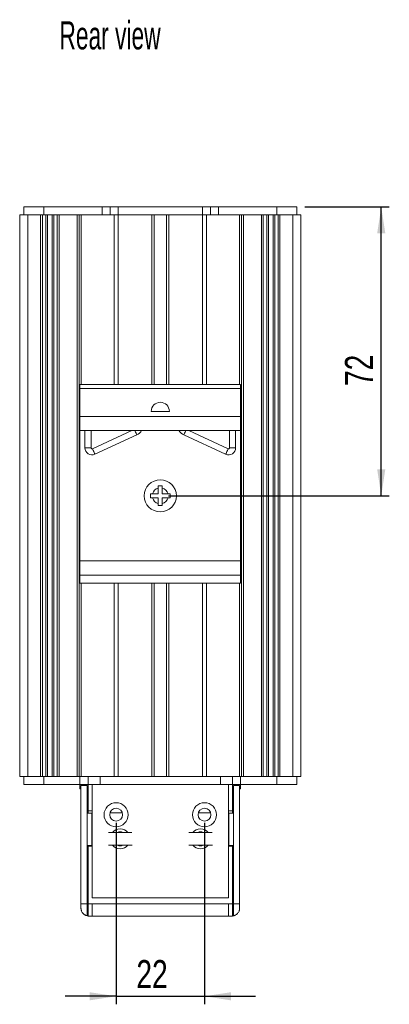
# Model space of a CAD drawing. Header units: millimetres. Extents: x 80 to 504, y 55 to 399.
# Tile 3 of 3: x 412 to 504, y 154 to 399. Entities that reach past the tile are written whole.
import ezdxf

# ---------------------------------------------------------------- set-up
doc = ezdxf.new("R2010")
doc.units = ezdxf.units.MM
doc.header["$LTSCALE"] = 2
doc.layers.add('AA', color=7, linetype='Continuous')
doc.styles.add('SLDTEXTSTYLE0', font='TXT', dxfattribs={"width": 0.605})
doc.styles.add('SLDTEXTSTYLE1', font='TXT', dxfattribs={"width": 0.75})
doc.dimstyles.new('SLDDIMSTYLE0', dxfattribs={"dimtxt": 7, "dimasz": 6.604, "dimexe": 0, "dimexo": 0.0625, "dimgap": 1.75, "dimtad": 1, "dimrnd": 1e-09, "dimzin": 12, "dimdsep": 46, "dimtxsty": 'SLDTEXTSTYLE1', "dimsah": 1, "dimcen": 0.09, "dimadec": 0, "dimazin": 3, "dimtfac": 1, "dimtofl": 0, "dimtmove": 0, "dimatfit": 3, "dimfxl": 1, "dimfrac": 2, "dimtolj": 1, "dimtzin": 12, "dimarcsym": 0})
doc.dimstyles.new('SLDDIMSTYLE1', dxfattribs={"dimtxt": 7, "dimasz": 6.604, "dimexe": 0, "dimexo": 0.0625, "dimgap": 1.75, "dimtad": 1, "dimrnd": 1e-09, "dimzin": 12, "dimdsep": 46, "dimtxsty": 'SLDTEXTSTYLE1', "dimsah": 1, "dimcen": 0.09, "dimadec": 0, "dimazin": 3, "dimtfac": 1, "dimtmove": 0, "dimatfit": 0, "dimfxl": 1, "dimfrac": 2, "dimtolj": 1, "dimtzin": 12, "dimarcsym": 0})

# ---------------------------------------------------------------- blocks, each defined once
blk = doc.blocks.new('*D9')
at = {"layer": 'AA', "color": 7}
for p, q in [((483.04, 352.53), (504.04, 352.53)), ((502.04, 280.53), (502.04, 352.53)), ((449.04, 280.53), (504.04, 280.53))]:
    blk.add_line(p, q, dxfattribs=at)
for points in [[(502.04, 352.53), (501.02, 345.93), (503.05, 345.93)], [(502.04, 280.53), (503.05, 287.14), (501.02, 287.14)]]:
    blk.add_solid(points, dxfattribs=at)
at = {"layer": 'AA', "color": 7, "insert": (493.01, 307.89, 20), "char_height": 7, "attachment_point": 1, "rotation": 90, "style": 'SLDTEXTSTYLE1'}
blk.add_mtext('72', dxfattribs=at)
blk = doc.blocks.new('*D10')
at = {"layer": 'AA', "color": 7}
for p, q in [((436.04, 199.03), (436.04, 153.78)), ((458.04, 199.03), (458.04, 153.78)), ((436.04, 155.78), (423.34, 155.78)), ((436.04, 155.78), (458.04, 155.78)), ((458.04, 155.78), (470.74, 155.78))]:
    blk.add_line(p, q, dxfattribs=at)
for points in [[(436.04, 155.78), (429.43, 156.79), (429.43, 154.76)], [(458.04, 155.78), (464.64, 154.76), (464.64, 156.79)]]:
    blk.add_solid(points, dxfattribs=at)
at = {"layer": 'AA', "color": 7, "insert": (441.07, 164.8, 20), "char_height": 7, "attachment_point": 1, "style": 'SLDTEXTSTYLE1'}
blk.add_mtext('22', dxfattribs=at)

msp = doc.modelspace()

# ---------------------------------------------------------------- linework, layer by layer
at = {"color": 7, "linetype": 'Continuous', "lineweight": 15}
for p, q in [((413.037, 350.531), (413.037, 352.531)), ((418.037, 352.531), (413.037, 352.531)), ((418.037, 352.531), (418.037, 350.531)), ((432.537, 352.531), (418.037, 352.531)), ((432.537, 350.531), (432.537, 352.531)), ((432.537, 352.531), (434.537, 352.531)), ((434.537, 350.531), (434.537, 352.531)), ((436.537, 352.531), (434.537, 352.531)), ((436.537, 350.531), (436.537, 352.531)), ((457.537, 352.531), (436.537, 352.531)), ((457.537, 350.531), (457.537, 352.531)), ((459.537, 352.531), (457.537, 352.531)), ((459.537, 350.531), (459.537, 352.531)), ((459.537, 352.531), (461.537, 352.531)), ((461.537, 352.531), (461.537, 350.531)), ((476.037, 352.531), (461.537, 352.531)), ((476.037, 350.531), (476.037, 352.531)), ((481.037, 352.531), (476.037, 352.531)), ((481.037, 350.531), (481.037, 352.531)), ((412.037, 350.531), (414.037, 350.531)), ((412.037, 210.531), (412.037, 350.531)), ((414.037, 210.531), (414.037, 350.531)), ((414.037, 350.531), (417.248, 350.531)), ((417.248, 210.531), (417.248, 350.531)), ((417.681, 350.531), (417.248, 350.531)), ((417.681, 210.531), (417.681, 350.531)), ((418.547, 350.531), (417.681, 350.531)), ((418.547, 210.531), (418.547, 350.531)), ((418.547, 350.531), (418.98, 350.531)), ((418.98, 350.531), (418.98, 210.531)), ((420.093, 350.531), (418.98, 350.531)), ((420.093, 210.531), (420.093, 350.531)), ((420.093, 350.531), (420.526, 350.531)), ((420.526, 350.531), (420.526, 210.531)), ((421.392, 350.531), (420.526, 350.531)), ((421.392, 350.531), (421.392, 210.531)), ((421.825, 350.531), (421.392, 350.531)), ((421.825, 350.531), (421.825, 210.531)), ((421.825, 350.531), (426.337, 350.531)), ((426.337, 210.531), (426.337, 350.531)), ((426.837, 350.531), (426.337, 350.531)), ((426.837, 210.531), (426.837, 350.531)), ((426.837, 350.531), (427.337, 350.531)), ((427.337, 350.531), (435.537, 350.531)), ((435.537, 308.281), (435.537, 350.531)), ((436.537, 350.531), (435.537, 350.531)), ((436.537, 350.531), (436.537, 308.281)), ((436.537, 350.531), (444.937, 350.531)), ((444.937, 308.281), (444.937, 350.531)), ((445.487, 350.531), (444.937, 350.531)), ((445.487, 308.281), (445.487, 350.531)), ((445.487, 350.531), (446.192, 350.531)), ((447.881, 350.531), (446.192, 350.531)), ((447.881, 350.531), (448.587, 350.531)), ((448.587, 350.531), (448.587, 308.281)), ((449.137, 350.531), (448.587, 350.531)), ((449.137, 350.531), (449.137, 308.281)), ((449.137, 350.531), (457.537, 350.531)), ((457.537, 308.281), (457.537, 350.531)), ((458.537, 350.531), (457.537, 350.531)), ((458.537, 350.531), (458.537, 308.281)), ((458.537, 350.531), (466.737, 350.531)), ((466.737, 350.531), (467.237, 350.531)), ((467.237, 350.531), (467.237, 210.531)), ((467.737, 350.531), (467.237, 350.531)), ((467.737, 350.531), (467.737, 210.531)), ((467.737, 350.531), (472.248, 350.531)), ((472.248, 210.531), (472.248, 350.531)), ((472.681, 350.531), (472.248, 350.531)), ((472.681, 210.531), (472.681, 350.531)), ((473.547, 350.531), (472.681, 350.531)), ((473.547, 210.531), (473.547, 350.531)), ((473.547, 350.531), (473.98, 350.531)), ((473.98, 350.531), (473.98, 210.531)), ((475.093, 350.531), (473.98, 350.531)), ((475.093, 210.531), (475.093, 350.531)), ((475.093, 350.531), (475.526, 350.531)), ((475.526, 350.531), (475.526, 210.531)), ((476.392, 350.531), (475.526, 350.531)), ((476.392, 350.531), (476.392, 210.531)), ((476.825, 350.531), (476.392, 350.531)), ((476.825, 350.531), (476.825, 210.531)), ((476.825, 350.531), (480.037, 350.531)), ((480.037, 210.531), (480.037, 350.531)), ((480.037, 350.531), (482.037, 350.531)), ((482.037, 210.531), (482.037, 350.531)), ((427.037, 308.281), (467.037, 308.281)), ((427.037, 308.281), (427.037, 307.281)), ((467.037, 307.281), (427.037, 307.281)), ((427.037, 300.281), (427.037, 307.281)), ((467.037, 307.281), (467.037, 308.281)), ((467.037, 307.281), (467.037, 300.281)), ((427.037, 296.781), (427.037, 300.281)), ((467.037, 300.281), (427.037, 300.281)), ((449.287, 301.581), (444.787, 301.581)), ((467.037, 300.281), (467.037, 296.781)), ((467.037, 296.781), (427.037, 296.781)), ((427.037, 264.281), (427.037, 296.781)), ((428.287, 296.781), (428.287, 292.494)), ((429.787, 292.494), (429.787, 296.781)), ((439.922, 296.781), (430.141, 292.267)), ((430.77, 290.905), (441.189, 295.714)), ((452.884, 295.714), (463.303, 290.905)), ((463.932, 292.267), (454.151, 296.781)), ((464.287, 296.781), (464.287, 292.494)), ((465.787, 292.494), (465.787, 296.781)), ((467.037, 296.781), (467.037, 264.281)), ((446.537, 282.468), (446.537, 281.031)), ((447.537, 281.031), (447.537, 282.468)), ((446.537, 281.031), (445.1, 281.031)), ((445.1, 280.031), (446.537, 280.031)), ((446.537, 280.031), (446.537, 278.595)), ((448.973, 281.031), (447.537, 281.031)), ((447.537, 278.595), (447.537, 280.031)), ((448.973, 280.031), (447.537, 280.031)), ((467.037, 264.281), (427.037, 264.281)), ((427.037, 260.781), (427.037, 264.281)), ((467.037, 264.281), (467.037, 260.781)), ((467.037, 260.781), (427.037, 260.781)), ((427.037, 258.781), (427.037, 260.781)), ((467.037, 260.781), (467.037, 258.781)), ((467.037, 258.781), (427.037, 258.781)), ((435.537, 210.531), (435.537, 258.781)), ((436.537, 258.781), (436.537, 210.531)), ((444.937, 210.531), (444.937, 258.781)), ((445.487, 210.531), (445.487, 258.781)), ((448.587, 258.781), (448.587, 210.531)), ((449.137, 258.781), (449.137, 210.531)), ((457.537, 210.531), (457.537, 258.781)), ((458.537, 258.781), (458.537, 210.531)), ((414.037, 210.531), (412.037, 210.531)), ((413.037, 210.531), (413.037, 208.531)), ((417.248, 210.531), (414.037, 210.531)), ((417.248, 210.531), (417.681, 210.531)), ((417.681, 210.531), (418.547, 210.531)), ((418.037, 210.531), (418.037, 208.531)), ((418.98, 210.531), (418.547, 210.531)), ((418.98, 210.531), (420.093, 210.531)), ((420.526, 210.531), (420.093, 210.531)), ((420.526, 210.531), (421.392, 210.531)), ((421.392, 210.531), (421.825, 210.531)), ((426.337, 210.531), (421.825, 210.531)), ((426.337, 210.531), (426.837, 210.531)), ((427.337, 210.531), (426.837, 210.531)), ((427.037, 208.531), (427.037, 210.531)), ((435.537, 210.531), (427.337, 210.531)), ((429.037, 210.531), (429.037, 208.531)), ((432.037, 208.531), (432.037, 210.531)), ((435.537, 210.531), (436.537, 210.531)), ((444.937, 210.531), (436.537, 210.531)), ((444.937, 210.531), (445.487, 210.531)), ((446.192, 210.531), (445.487, 210.531)), ((447.881, 210.531), (446.192, 210.531)), ((448.587, 210.531), (447.881, 210.531)), ((448.587, 210.531), (449.137, 210.531)), ((457.537, 210.531), (449.137, 210.531)), ((457.537, 210.531), (458.537, 210.531)), ((466.737, 210.531), (458.537, 210.531)), ((462.037, 208.531), (462.037, 210.531)), ((465.037, 208.531), (465.037, 210.531)), ((467.237, 210.531), (466.737, 210.531)), ((467.037, 210.531), (467.037, 208.531)), ((467.237, 210.531), (467.737, 210.531)), ((472.248, 210.531), (467.737, 210.531)), ((472.248, 210.531), (472.681, 210.531)), ((472.681, 210.531), (473.547, 210.531)), ((473.98, 210.531), (473.547, 210.531)), ((473.98, 210.531), (475.093, 210.531)), ((475.526, 210.531), (475.093, 210.531)), ((475.526, 210.531), (476.392, 210.531)), ((476.037, 208.531), (476.037, 210.531)), ((476.392, 210.531), (476.825, 210.531)), ((480.037, 210.531), (476.825, 210.531)), ((482.037, 210.531), (480.037, 210.531)), ((481.037, 210.531), (481.037, 208.531)), ((418.037, 208.531), (413.037, 208.531)), ((427.037, 208.531), (418.037, 208.531)), ((429.037, 208.531), (427.037, 208.531)), ((427.037, 208.231), (427.037, 208.531)), ((427.037, 208.231), (427.037, 207.49)), ((427.287, 208.231), (427.037, 208.231)), ((428.787, 208.281), (427.287, 208.281)), ((427.287, 178.781), (427.287, 208.281)), ((428.787, 208.281), (428.787, 201.381)), ((429.037, 208.231), (428.787, 208.231)), ((428.787, 207.862), (429.037, 207.862)), ((428.787, 206.381), (429.037, 206.381)), ((432.037, 208.531), (429.037, 208.531)), ((429.037, 202.031), (429.037, 208.531)), ((430.037, 202.031), (430.037, 208.531)), ((462.037, 208.531), (432.037, 208.531)), ((465.037, 208.531), (462.037, 208.531)), ((464.037, 208.531), (464.037, 202.031)), ((465.037, 208.531), (465.037, 202.031)), ((467.037, 208.531), (465.037, 208.531)), ((465.287, 208.231), (465.037, 208.231)), ((465.037, 207.862), (465.287, 207.862)), ((465.037, 206.381), (465.287, 206.381)), ((465.287, 201.381), (465.287, 208.281)), ((466.787, 208.281), (465.287, 208.281)), ((466.787, 208.281), (466.787, 178.781)), ((467.037, 208.231), (466.787, 208.231)), ((467.037, 208.231), (467.037, 208.531)), ((476.037, 208.531), (467.037, 208.531)), ((467.037, 207.49), (467.037, 208.231)), ((481.037, 208.531), (476.037, 208.531)), ((428.787, 193.381), (428.787, 201.381)), ((428.787, 201.381), (429.987, 201.381)), ((429.037, 202.031), (430.037, 202.031)), ((429.037, 201.381), (429.037, 202.031)), ((429.987, 193.381), (429.987, 201.381)), ((430.037, 193.231), (430.037, 202.031)), ((437.556, 201.531), (434.517, 201.531)), ((459.556, 201.531), (456.517, 201.531)), ((465.037, 202.031), (464.037, 202.031)), ((464.037, 202.031), (464.037, 193.231)), ((464.087, 201.381), (464.087, 193.381)), ((464.087, 201.381), (465.287, 201.381)), ((465.037, 202.031), (465.037, 201.381)), ((465.287, 201.381), (465.287, 193.381)), ((439.945, 196.631), (434.128, 196.631)), ((459.945, 196.631), (454.128, 196.631)), ((428.787, 193.381), (428.787, 178.781)), ((429.987, 193.381), (428.787, 193.381)), ((429.037, 193.231), (429.037, 193.381)), ((429.037, 178.781), (429.037, 193.231)), ((429.037, 193.231), (430.037, 193.231)), ((430.037, 180.281), (430.037, 193.231)), ((434.128, 193.431), (440.037, 193.431)), ((454.128, 193.431), (460.037, 193.431)), ((464.037, 193.231), (464.037, 180.281)), ((465.037, 193.231), (464.037, 193.231)), ((465.287, 193.381), (464.087, 193.381)), ((465.037, 193.381), (465.037, 193.231)), ((465.037, 193.231), (465.037, 178.781)), ((465.287, 178.781), (465.287, 193.381)), ((464.037, 180.281), (430.037, 180.281)), ((427.287, 177.781), (427.287, 178.781)), ((428.787, 178.781), (427.287, 178.781)), ((428.787, 178.781), (428.787, 177.281)), ((428.787, 175.845), (428.787, 177.281)), ((428.787, 177.281), (429.037, 177.281)), ((429.037, 178.781), (430.037, 178.781)), ((429.037, 175.781), (429.037, 178.781)), ((430.037, 178.781), (464.037, 178.781)), ((430.037, 175.781), (430.037, 178.781)), ((464.037, 178.781), (465.037, 178.781)), ((464.037, 178.781), (464.037, 175.781)), ((465.037, 178.781), (465.037, 175.781)), ((465.037, 177.281), (465.287, 177.281)), ((465.287, 177.281), (465.287, 178.781)), ((465.287, 178.781), (466.787, 178.781)), ((465.287, 177.281), (465.287, 175.845)), ((466.787, 178.781), (466.787, 177.781)), ((428.787, 175.845), (429.037, 175.813)), ((430.037, 175.781), (429.037, 175.781)), ((464.037, 175.781), (430.037, 175.781)), ((464.037, 175.781), (465.037, 175.781)), ((465.037, 175.813), (465.287, 175.845))]:
    msp.add_line(p, q, dxfattribs=at)
at = {"color": 8, "linetype": 'Continuous', "lineweight": 15}
for p, q in [((427.337, 350.531), (427.337, 308.281)), ((466.737, 308.281), (466.737, 350.531)), ((429.787, 292.494), (428.287, 292.494)), ((465.787, 292.494), (464.287, 292.494)), ((427.337, 258.781), (427.337, 210.531)), ((466.737, 210.531), (466.737, 258.781))]:
    msp.add_line(p, q, dxfattribs=at)
at = {"color": 8, "linetype": 'Continuous', "lineweight": 15, "flags": 128}
for points in [[(440.696, 296.781), (440.754, 296.656), (440.875, 296.395), (440.995, 296.134), (441.097, 295.914), (441.165, 295.766), (441.189, 295.714)], [(453.377, 296.781), (453.319, 296.656), (453.198, 296.395), (453.078, 296.134), (452.976, 295.914), (452.908, 295.766), (452.884, 295.714)], [(430.141, 292.267), (430.165, 292.215), (430.233, 292.068), (430.335, 291.847), (430.456, 291.586), (430.576, 291.326), (430.678, 291.105), (430.746, 290.957), (430.77, 290.905), (430.77, 290.905)], [(463.303, 290.905), (463.327, 290.957), (463.395, 291.105), (463.497, 291.326), (463.617, 291.586), (463.738, 291.847), (463.84, 292.068), (463.908, 292.215), (463.932, 292.267)]]:
    msp.add_lwpolyline(points, dxfattribs=at)
at = {"color": 7, "linetype": 'Continuous', "lineweight": 15}
for centre, radius in [((447.037, 280.531), 4), ((436.037, 201.031), 3), ((458.037, 201.031), 3), ((436.037, 201.031), 1.6), ((458.037, 201.031), 1.6)]:
    msp.add_circle(centre, radius, dxfattribs=at)
for centre, radius, start, end in [((447.037, 301.581), 2.25, 0, 180), ((440.037, 298.211), 2.75, 294.77514, 328.67592), ((454.037, 298.211), 2.75, 211.32408, 245.22486), ((430.037, 292.494), 1.75, 180, 294.77514), ((430.037, 292.494), 0.25, 180, 294.77514), ((464.037, 292.494), 1.75, 245.22486, 0), ((464.037, 292.494), 0.25, 245.22486, 360), ((447.037, 280.531), 2, 104.47751, 165.52249), ((447.037, 280.531), 2, 14.47751, 75.52249), ((447.037, 280.531), 2, 194.47751, 255.52249), ((447.037, 280.531), 2, 284.47751, 345.52249), ((437.037, 195.031), 2.5, 39.79182, 140.20818), ((437.037, 195.031), 1.75, 66.10449, 113.89551), ((457.037, 195.031), 2.5, 39.79182, 140.20818), ((457.037, 195.031), 1.75, 66.10449, 113.89551), ((437.037, 195.031), 2.5, 219.79182, 320.20818), ((437.037, 195.031), 1.75, 246.10449, 293.89551), ((457.037, 195.031), 2.5, 219.79182, 320.20818), ((457.037, 195.031), 1.75, 246.10449, 293.89551)]:
    msp.add_arc(centre, radius, start, end, dxfattribs=at)
for centre, start_param, end_param in [((428.537, 207.49), 3.1415927, 3.7272782), ((465.537, 207.49), 5.6974998, 6.2831853)]:
    msp.add_ellipse(centre, major_axis=(1.5, 0), ratio=0.0390244, start_param=start_param, end_param=end_param, dxfattribs=at)
for points in [[(447.537, 282.981), (447.203, 282.981), (446.87, 282.981), (446.537, 282.981)], [(446.537, 282.981), (446.537, 282.81), (446.537, 282.639), (446.537, 282.468)], [(447.537, 282.468), (447.537, 282.639), (447.537, 282.81), (447.537, 282.981)], [(444.587, 280.031), (444.587, 280.365), (444.587, 280.698), (444.587, 281.031)], [(445.1, 281.031), (444.929, 281.031), (444.758, 281.031), (444.587, 281.031)], [(444.587, 280.031), (444.758, 280.031), (444.929, 280.031), (445.1, 280.031)], [(449.486, 281.031), (449.315, 281.031), (449.144, 281.031), (448.973, 281.031)], [(448.973, 280.031), (449.144, 280.031), (449.315, 280.031), (449.486, 280.031)], [(449.486, 281.031), (449.486, 280.698), (449.486, 280.365), (449.486, 280.031)], [(446.537, 278.595), (446.537, 278.424), (446.537, 278.253), (446.537, 278.082)], [(446.537, 278.082), (446.87, 278.082), (447.203, 278.082), (447.537, 278.082)], [(447.537, 278.082), (447.537, 278.253), (447.537, 278.424), (447.537, 278.595)]]:
    msp.add_open_spline(points, degree=3, dxfattribs=at)
for points, knots in [([(427.287, 177.781), (427.287, 177.738), (427.289, 177.653), (427.302, 177.526), (427.322, 177.399), (427.35, 177.275), (427.406, 177.086), (427.51, 176.842), (427.693, 176.558), (427.92, 176.307), (428.158, 176.122), (428.382, 175.993), (428.578, 175.906), (428.718, 175.865), (428.787, 175.845)], [0, 0, 0, 0, 0.0550166, 0.1095707, 0.1637759, 0.2177477, 0.2716033, 0.4104767, 0.544096, 0.6710489, 0.7909949, 0.8630963, 0.9323691, 1, 1, 1, 1]), ([(465.287, 175.845), (465.321, 175.854), (465.391, 175.873), (465.492, 175.909), (465.59, 175.949), (465.687, 175.994), (465.781, 176.045), (465.941, 176.143), (466.153, 176.307), (466.38, 176.557), (466.563, 176.842), (466.678, 177.113), (466.745, 177.358), (466.78, 177.568), (466.784, 177.71), (466.787, 177.781)], [0, 0, 0, 0, 0.0336654, 0.0676009, 0.1019639, 0.1369063, 0.1725723, 0.2090979, 0.3288751, 0.4559809, 0.5894338, 0.7284559, 0.8181826, 0.9085186, 1, 1, 1, 1])]:
    msp.add_open_spline(points, degree=3, knots=knots, dxfattribs=at)

# ---------------------------------------------------------------- texts
at = {"layer": 'AA', "color": 7, "insert": (421.929, 398.807), "char_height": 7, "attachment_point": 1, "style": 'SLDTEXTSTYLE0'}
msp.add_mtext('Rear view', dxfattribs=at)

# ---------------------------------------------------------------- dimensions: what is measured, and where the dimension line sits
at = {"layer": 'AA', "color": 7}
dim = msp.add_linear_dim(base=(502.037, 352.531), p1=(447.037, 280.531), p2=(481.037, 352.531), angle=90, dimstyle='SLDDIMSTYLE0', dxfattribs=at)
dim.commit()
dim.dimension.update_dxf_attribs({"geometry": '*D9', "text_midpoint": (502.037, 315.909), "dimtype": 160})
dim = msp.add_linear_dim(base=(458.037, 155.775), p1=(436.037, 201.031), p2=(458.037, 201.031), dimstyle='SLDDIMSTYLE1', dxfattribs=at)
dim.commit()
dim.dimension.update_dxf_attribs({"geometry": '*D10', "text_midpoint": (449.091, 155.775), "dimtype": 160})

doc.saveas('drawing.dxf')
